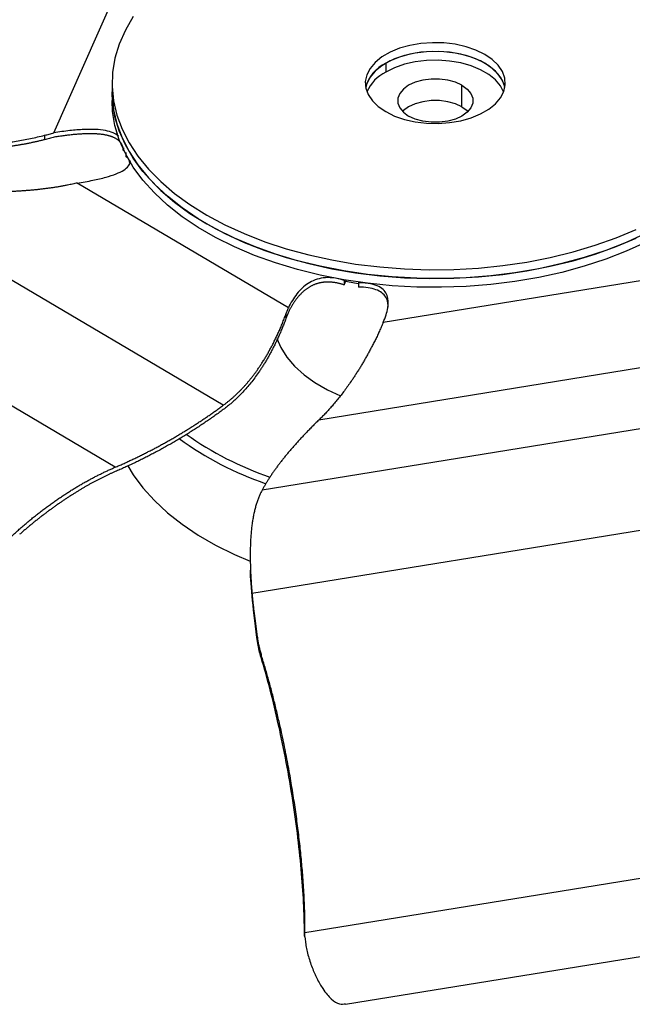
# Paper-space layout '_Isométrica' of a CAD drawing. Header units: millimetres. Extents: x -182 to 351, y -111 to 231.
# Tile 2 of 5: x 8 to 121, y -111 to 72. Entities that reach past the tile are written whole.
import ezdxf

# ---------------------------------------------------------------- set-up
doc = ezdxf.new("R2010")
doc.units = ezdxf.units.MM

psp = doc.layouts.new('_Isométrica')

# ---------------------------------------------------------------- linework, layer by layer
at = {"color": 7, "linetype": 'Continuous', "lineweight": 25}
for p, q in [((14.05, 51.11), (27.94, 82.5)), ((75.66, 64.02), (75.66, 62.38)), ((24.85, 60.34), (24.85, 57.08)), ((89.8, 55.93), (89.8, 59.93)), ((25.42, -10.94), (-82.96, 53.1)), ((12.3, 50.65), (12.3, 49.83)), ((26.94, 48.32), (26.94, 47.83)), ((26.94, 47.83), (27.02, 47.85)), ((27.4, 47.43), (27.4, 46.84)), ((45.48, 0.55), (-26.77, 43.24)), ((57.58, 18.63), (18.37, 41.8)), ((67.93, 23.71), (67.99, 23.83)), ((67.93, 22.89), (68.34, 23.78)), ((129.2, 24.66), (75.17, 15.91)), ((67.93, 23.71), (67.93, 22.89)), ((70.66, 23.42), (70.6, 23.29)), ((70.6, 23.29), (70.6, 22.48)), ((57.12, 17.45), (57.12, 16.63)), ((162.77, 13.93), (63.22, -2.19)), ((202.05, 9.02), (52.72, -15.17)), ((228.78, -5.56), (50.82, -34.38)), ((50.5, -27.34), (50.5, -28.37)), ((51.91, -43.09), (51.91, -43.64)), ((52.51, -45.65), (52.51, -46.26)), ((243.59, -67.68), (60.66, -97.31)), ((68.19, -110.59), (226.1, -85.02)), ((60.57, -97.96), (60.65, -98.11)), ((60.65, -98.11), (60.66, -97.31))]:
    psp.add_line(p, q, dxfattribs=at)
at = {"color": 7, "linetype": 'Continuous', "lineweight": 25, "flags": 128}
for points in [[(28.78, 72.67), (27.31, 70.16), (26.18, 67.59), (25.39, 64.97), (24.95, 62.33), (24.86, 59.68), (25.13, 57.03), (25.74, 54.4), (26.7, 51.81), (28.01, 49.26), (29.64, 46.78), (31.6, 44.38), (33.88, 42.08), (36.45, 39.88), (39.3, 37.8), (42.43, 35.85)], [(75.66, 55.04), (77.3, 54.23), (79.14, 53.6), (81.14, 53.15), (83.24, 52.9), (85.39, 52.84), (87.52, 53), (89.58, 53.35), (91.51, 53.9), (93.25, 54.62), (94.77, 55.49), (96.02, 56.5), (96.96, 57.61), (97.58, 58.8), (97.84, 60.03), (97.75, 61.27), (97.31, 62.48), (96.53, 63.64), (95.43, 64.7), (94.05, 65.65), (92.41, 66.45), (90.56, 67.08), (88.56, 67.54), (86.46, 67.79), (84.32, 67.84), (82.19, 67.69), (80.13, 67.33), (78.2, 66.79), (76.45, 66.07), (74.93, 65.19), (73.69, 64.18), (72.74, 63.07), (72.13, 61.88), (71.86, 60.65), (71.95, 59.41), (72.39, 58.2), (73.17, 57.05), (74.27, 55.98), (75.66, 55.04)], [(97.78, 59.53), (97.75, 59.64), (97.31, 60.85), (96.53, 62.01), (95.43, 63.07), (94.05, 64.02), (92.41, 64.82), (90.56, 65.45), (88.56, 65.9), (86.46, 66.16), (84.32, 66.21), (82.19, 66.05), (80.13, 65.7), (78.2, 65.16), (76.45, 64.44), (74.93, 63.56), (73.69, 62.55), (72.74, 61.44), (72.13, 60.25), (71.93, 59.53)], [(97.78, 59.53), (97.58, 60.25), (96.96, 61.44), (96.02, 62.55), (94.77, 63.56), (93.25, 64.44), (91.51, 65.16), (89.58, 65.7), (87.52, 66.05), (85.39, 66.21), (83.24, 66.16), (81.14, 65.9), (79.14, 65.45), (77.3, 64.82), (75.66, 64.02)], [(97.54, 58.71), (96.96, 59.8), (96.02, 60.92), (94.77, 61.93), (93.25, 62.8), (91.51, 63.52), (89.58, 64.07), (87.52, 64.42), (85.39, 64.57), (83.24, 64.52), (81.14, 64.27), (79.14, 63.82), (77.3, 63.18), (75.66, 62.38)], [(89.8, 59.93), (88.58, 60.5), (87.16, 60.89), (85.64, 61.09), (84.07, 61.09), (82.54, 60.89), (81.13, 60.5), (79.9, 59.93), (78.93, 59.23), (78.25, 58.41), (77.9, 57.53), (77.9, 56.62), (78.25, 55.74), (78.93, 54.93), (79.9, 54.22)], [(24.85, 58.71), (24.86, 58.05), (25.13, 55.4), (25.74, 52.77), (26.7, 50.17), (28.01, 47.63), (29.64, 45.15), (31.6, 42.75), (33.88, 40.44), (36.45, 38.24), (39.3, 36.16), (42.43, 34.22)], [(123.91, 32.41), (120.31, 30.77), (116.5, 29.28), (112.5, 27.97), (108.34, 26.84), (104.05, 25.89), (99.64, 25.14), (95.15, 24.59), (90.59, 24.23), (86, 24.08), (81.41, 24.13), (76.83, 24.38), (72.3, 24.84), (67.85, 25.49), (63.49, 26.34), (59.26, 27.38), (55.19, 28.6), (51.28, 30), (47.57, 31.57), (44.08, 33.3), (40.83, 35.17), (37.84, 37.19), (35.12, 39.33), (32.7, 41.58), (30.58, 43.94), (28.78, 46.38), (27.31, 48.89), (26.18, 51.46), (25.39, 54.08), (24.95, 56.72), (24.85, 58.71)], [(89.8, 59.93), (90.78, 59.23), (91.46, 58.41), (91.81, 57.53), (91.81, 56.62), (91.46, 55.74), (90.78, 54.93), (89.8, 54.22), (88.58, 53.65), (87.16, 53.26), (85.64, 53.06), (84.07, 53.06), (82.54, 53.26), (81.13, 53.65), (79.9, 54.22)], [(123.91, 30.78), (120.31, 29.13), (116.5, 27.65), (112.5, 26.34), (108.34, 25.2), (104.05, 24.26), (99.64, 23.51), (95.15, 22.95), (90.59, 22.6), (86, 22.45), (81.41, 22.5), (76.83, 22.75), (72.3, 23.21), (67.85, 23.86), (63.49, 24.71), (59.26, 25.75), (55.19, 26.97), (51.28, 28.37), (47.57, 29.94), (44.08, 31.66), (40.83, 33.54), (37.84, 35.55), (35.12, 37.7), (32.7, 39.95), (30.58, 42.3), (28.78, 44.75), (27.31, 47.26), (26.18, 49.83), (25.39, 52.45), (24.95, 55.09), (24.85, 57.08)], [(89.8, 55.93), (88.58, 56.5), (87.16, 56.89), (85.64, 57.09), (84.07, 57.09), (82.54, 56.89), (81.13, 56.5), (79.9, 55.93), (78.93, 55.23), (78.77, 55.08)], [(89.8, 55.93), (90.78, 55.23), (90.93, 55.08)], [(42.43, 35.85), (45.8, 34.05), (49.4, 32.4), (53.21, 30.91), (57.2, 29.6), (61.36, 28.47), (65.66, 27.53), (70.07, 26.77), (74.56, 26.22), (79.11, 25.86), (83.7, 25.71), (88.3, 25.76), (92.87, 26.02), (97.4, 26.47), (101.86, 27.13), (106.21, 27.97), (110.44, 29.01), (114.52, 30.24), (118.43, 31.64), (122.13, 33.2)], [(42.43, 34.22), (45.8, 32.41), (49.4, 30.77), (53.21, 29.28), (57.2, 27.97), (61.36, 26.84), (65.66, 25.89), (70.07, 25.14), (74.56, 24.59), (79.11, 24.23), (83.7, 24.08), (88.3, 24.13), (92.87, 24.38), (97.4, 24.84), (101.86, 25.49), (106.21, 26.34), (110.44, 27.38), (114.52, 28.6), (118.43, 30), (122.13, 31.57)], [(70.58, 23.09), (69.87, 23.21), (68.22, 23.51)], [(55.43, 12.94), (56.17, 11.25), (57.29, 9.49), (58.74, 7.81), (60.49, 6.23), (62.52, 4.77), (64.82, 3.44), (67.25, 2.31)], [(27.76, -10.65), (28.78, -12.33), (30.58, -14.77), (32.7, -17.13), (35.12, -19.38), (37.84, -21.52), (40.83, -23.54), (44.08, -25.41), (47.57, -27.14), (50.49, -28.39)]]:
    psp.add_lwpolyline(points, dxfattribs=at)
at = {"color": 7, "linetype": 'Continuous', "lineweight": 25}
for centre, radius, start, end in [((78.48, 57.88), 6.75, 114.6626, 165.897), ((79.04, 55.67), 7.52, 116.7028, 156.1333)]:
    psp.add_arc(centre, radius, start, end, dxfattribs=at)
at = {"color": 8, "linetype": 'Continuous', "lineweight": 25}
for centre, radius, start, end in [((73.83, 44.99), 61.01, 234.7407, 251.1849), ((72.89, 43.15), 60.37, 233.8902, 251.1738)]:
    psp.add_arc(centre, radius, start, end, dxfattribs=at)
at = {"color": 7, "linetype": 'Continuous', "lineweight": 25}
for points, knots in [([(-30.57, 51.43), (-30.13, 51.34), (-29.24, 51.17), (-27.91, 50.92), (-26.58, 50.68), (-25.26, 50.45), (-23.93, 50.23), (-22.61, 50.03), (-21.29, 49.83), (-19.97, 49.66), (-18.65, 49.49), (-17.33, 49.34), (-16.01, 49.2), (-14.7, 49.08), (-13.39, 48.98), (-12.07, 48.88), (-10.76, 48.81), (-9.45, 48.74), (-8.14, 48.7), (-6.79, 48.67), (-5.39, 48.66), (-3.96, 48.66), (-2.54, 48.7), (-1.14, 48.75), (0.26, 48.83), (1.64, 48.92), (3.01, 49.05), (4.37, 49.19), (5.72, 49.37), (7.06, 49.56), (8.38, 49.79), (9.7, 50.05), (11, 50.33), (11.87, 50.54), (12.3, 50.65)], [0, 0, 0, 0, 0.032284, 0.064445, 0.096484, 0.128399, 0.16019, 0.191858, 0.223403, 0.254826, 0.286127, 0.317309, 0.348373, 0.379321, 0.410156, 0.44088, 0.471497, 0.502009, 0.532421, 0.562736, 0.59609, 0.629073, 0.661694, 0.693961, 0.725885, 0.757475, 0.788743, 0.819702, 0.850367, 0.880756, 0.91089, 0.940791, 0.970486, 1, 1, 1, 1]), ([(26.04, 50.51), (25.73, 50.73), (25.07, 51.18), (23.55, 51.58), (21.69, 51.77), (19.47, 51.75), (16.86, 51.54), (15.03, 51.26), (14.05, 51.11)], [0, 0, 0, 0, 0.114514, 0.238808, 0.383169, 0.55538, 0.760072, 1, 1, 1, 1]), ([(12.3, 49.83), (12.09, 49.78), (11.68, 49.67), (11.05, 49.53), (10.43, 49.39), (9.8, 49.25), (9.16, 49.12), (8.53, 49), (7.89, 48.89), (7.25, 48.78), (6.61, 48.68), (5.96, 48.59), (5.32, 48.5), (4.67, 48.42), (4.01, 48.34), (3.36, 48.27), (2.7, 48.21), (2.04, 48.15), (1.37, 48.1), (0.71, 48.05), (0.04, 48.01), (-0.63, 47.97), (-1.31, 47.94), (-1.99, 47.91), (-2.67, 47.89), (-3.35, 47.87), (-4.04, 47.86), (-4.73, 47.86), (-5.42, 47.86), (-6.11, 47.86), (-7.45, 47.88), (-9.43, 47.93), (-12.05, 48.07), (-14.67, 48.27), (-17.3, 48.53), (-19.93, 48.85), (-22.57, 49.22), (-25.21, 49.64), (-27.86, 50.1), (-29.62, 50.45), (-30.51, 50.62)], [0, 0, 0, 0, 0.014227, 0.028493, 0.042802, 0.057156, 0.071558, 0.086011, 0.100518, 0.115082, 0.129706, 0.14439, 0.159139, 0.173953, 0.188836, 0.203789, 0.218813, 0.23391, 0.249082, 0.26433, 0.279655, 0.295058, 0.310541, 0.326104, 0.341749, 0.357478, 0.37329, 0.389186, 0.405169, 0.421238, 0.437395, 0.498113, 0.559232, 0.620781, 0.682781, 0.745251, 0.808202, 0.871644, 0.935577, 1, 1, 1, 1]), ([(12.3, 50.65), (12.45, 50.69), (12.74, 50.77), (13.18, 50.88), (13.62, 51), (13.9, 51.08), (14.05, 51.11)], [0, 0, 0, 0, 0.256825, 0.509079, 0.756793, 1, 1, 1, 1]), ([(14.1, 50.31), (13.96, 50.27), (13.66, 50.19), (13.21, 50.07), (12.76, 49.95), (12.45, 49.87), (12.3, 49.83)], [0, 0, 0, 0, 0.2429744, 0.49061, 0.7429403, 1, 1, 1, 1]), ([(26.94, 47.83), (26.94, 47.89), (26.93, 48), (26.91, 48.16), (26.88, 48.32), (26.84, 48.48), (26.79, 48.63), (26.74, 48.77), (26.67, 48.91), (26.6, 49.05), (26.51, 49.18), (26.42, 49.3), (26.32, 49.42), (26.21, 49.54), (26.09, 49.65), (25.97, 49.76), (25.83, 49.86), (25.68, 49.96), (25.53, 50.05), (25.37, 50.14), (25.2, 50.23), (25.01, 50.31), (24.83, 50.38), (24.63, 50.45), (24.42, 50.52), (24.2, 50.58), (23.98, 50.63), (23.75, 50.68), (23.5, 50.73), (23.25, 50.77), (22.99, 50.81), (22.72, 50.84), (22.44, 50.87), (22.16, 50.89), (21.86, 50.91), (21.56, 50.93), (21.24, 50.94), (20.92, 50.94), (20.59, 50.94), (20.25, 50.94), (19.9, 50.93), (19.55, 50.91), (19.18, 50.89), (18.81, 50.87), (18.42, 50.84), (18.03, 50.81), (17.63, 50.77), (17.22, 50.73), (16.8, 50.68), (16.37, 50.63), (15.93, 50.58), (15.49, 50.52), (15.03, 50.45), (14.57, 50.38), (14.26, 50.33), (14.1, 50.31)], [0, 0, 0, 0, 0.018065, 0.035661, 0.052808, 0.069528, 0.085842, 0.101776, 0.117355, 0.132607, 0.147563, 0.162254, 0.176713, 0.190976, 0.205078, 0.219058, 0.232955, 0.246807, 0.260655, 0.274539, 0.288497, 0.30257, 0.316795, 0.331208, 0.345846, 0.360742, 0.375928, 0.391433, 0.407288, 0.423518, 0.440148, 0.457201, 0.474698, 0.49266, 0.511104, 0.530048, 0.549506, 0.569494, 0.590025, 0.61111, 0.632762, 0.654991, 0.677805, 0.701215, 0.725229, 0.749854, 0.775097, 0.800965, 0.827463, 0.854599, 0.882376, 0.910801, 0.939877, 0.969608, 1, 1, 1, 1]), ([(18.37, 41.8), (19.35, 41.96), (21.18, 42.25), (23.62, 42.81), (25.56, 43.44), (27.02, 44.14), (27.92, 44.93), (28.3, 45.58), (28.22, 45.92), (28.21, 45.97)], [0, 0, 0, 0, 0.233996, 0.433626, 0.601579, 0.742371, 0.863592, 0.976838, 1, 1, 1, 1]), ([(28.13, 45.56), (28.12, 45.67), (28.07, 46.12), (27.69, 46.53), (27.4, 46.84)], [0, 0, 0, 0, 0.237478, 1, 1, 1, 1]), ([(16.59, 41.4), (16.38, 41.36), (15.95, 41.28), (15.31, 41.16), (14.66, 41.06), (14.02, 40.95), (13.37, 40.86), (12.72, 40.77), (12.06, 40.69), (11.4, 40.61), (10.75, 40.54), (10.08, 40.48), (9.42, 40.42), (8.75, 40.37), (8.09, 40.32), (7.41, 40.28), (6.74, 40.24), (6.06, 40.21), (5.39, 40.19), (4.7, 40.16), (4.02, 40.15), (3.33, 40.14), (2.65, 40.13), (1.95, 40.13), (1.26, 40.13), (0.56, 40.14), (-0.13, 40.15), (-0.84, 40.16), (-1.54, 40.18), (-2.25, 40.21), (-3.52, 40.26), (-5.34, 40.36), (-7.72, 40.53), (-10.11, 40.75), (-12.49, 41), (-14.87, 41.29), (-17.25, 41.62), (-19.63, 41.98), (-22.01, 42.37), (-24.39, 42.79), (-25.98, 43.09), (-26.77, 43.24)], [0, 0, 0, 0, 0.014255, 0.028548, 0.042883, 0.057264, 0.071692, 0.086172, 0.100705, 0.115294, 0.129943, 0.144653, 0.159426, 0.174266, 0.189173, 0.204151, 0.219199, 0.234322, 0.249518, 0.264791, 0.28014, 0.295568, 0.311076, 0.326664, 0.342334, 0.358087, 0.373924, 0.389846, 0.405854, 0.421949, 0.438131, 0.492686, 0.547563, 0.602784, 0.658365, 0.714322, 0.770664, 0.827401, 0.884536, 0.94207, 1, 1, 1, 1]), ([(18.37, 41.8), (18.22, 41.77), (17.94, 41.69), (17.5, 41.59), (17.05, 41.49), (16.75, 41.43), (16.59, 41.4)], [0, 0, 0, 0, 0.243207, 0.490921, 0.743175, 1, 1, 1, 1]), ([(67.93, 23.71), (66.37, 24.23), (65.12, 24.32), (62.97, 24.04), (62.06, 23.68), (60.47, 22.66), (59.78, 22), (58.57, 20.47), (58.04, 19.59), (57.58, 18.63)], [0, 0, 0, 0, 0.25, 0.25, 0.5, 0.5, 0.75, 0.75, 1, 1, 1, 1]), ([(67.93, 22.89), (67.85, 22.92), (67.68, 22.97), (67.43, 23.05), (67.18, 23.11), (66.93, 23.17), (66.69, 23.23), (66.44, 23.28), (66.2, 23.32), (65.96, 23.35), (65.73, 23.38), (65.49, 23.4), (65.26, 23.41), (65.03, 23.42), (64.8, 23.42), (64.58, 23.41), (64.35, 23.4), (64.13, 23.38), (63.92, 23.35), (63.7, 23.31), (63.49, 23.27), (63.27, 23.23), (63.07, 23.17), (62.86, 23.11), (62.65, 23.04), (62.45, 22.97), (62.25, 22.88), (62.05, 22.8), (61.86, 22.7), (61.67, 22.6), (61.48, 22.49), (61.29, 22.37), (61.1, 22.25), (60.92, 22.12), (60.74, 21.99), (60.56, 21.84), (60.38, 21.69), (60.21, 21.54), (60.04, 21.37), (59.87, 21.2), (59.7, 21.03), (59.53, 20.84), (59.37, 20.65), (59.21, 20.46), (59.05, 20.25), (58.9, 20.04), (58.74, 19.83), (58.59, 19.6), (58.44, 19.37), (58.3, 19.13), (58.15, 18.89), (58.01, 18.64), (57.87, 18.38), (57.73, 18.11), (57.64, 17.93), (57.6, 17.84)], [0, 0, 0, 0, 0.018065, 0.035661, 0.052808, 0.069528, 0.085842, 0.101776, 0.117355, 0.132607, 0.147563, 0.162254, 0.176713, 0.190976, 0.205078, 0.219058, 0.232955, 0.246807, 0.260655, 0.274539, 0.288497, 0.30257, 0.316795, 0.331208, 0.345846, 0.360742, 0.375928, 0.391433, 0.407288, 0.423518, 0.440148, 0.457201, 0.474698, 0.49266, 0.511104, 0.530048, 0.549506, 0.569494, 0.590025, 0.61111, 0.632762, 0.654991, 0.677805, 0.701215, 0.725229, 0.749854, 0.775097, 0.800965, 0.827463, 0.854599, 0.882376, 0.910801, 0.939877, 0.969608, 1, 1, 1, 1]), ([(75.17, 15.91), (75.6, 16.87), (75.91, 17.79), (76.19, 19.46), (76.16, 20.23), (75.67, 21.58), (75.2, 22.15), (73.57, 23.01), (72.41, 23.29), (70.6, 23.29)], [0, 0, 0, 0, 0.25, 0.25, 0.5, 0.5, 0.75, 0.75, 1, 1, 1, 1]), ([(76.09, 18.76), (76.09, 19.04), (76.1, 19.67), (75.75, 20.6), (75.01, 21.45), (73.85, 22.06), (72.32, 22.42), (71.2, 22.46), (70.6, 22.48)], [0, 0, 0, 0, 0.149297, 0.338635, 0.50178, 0.654323, 0.814974, 1, 1, 1, 1]), ([(57.12, 17.45), (57.16, 17.55), (57.23, 17.75), (57.35, 18.04), (57.46, 18.34), (57.54, 18.53), (57.58, 18.63)], [0, 0, 0, 0, 0.256825, 0.509079, 0.756793, 1, 1, 1, 1]), ([(45.48, 0.55), (45.61, 0.65), (45.88, 0.84), (46.27, 1.15), (46.66, 1.47), (47.05, 1.8), (47.43, 2.13), (47.82, 2.48), (48.19, 2.84), (48.57, 3.22), (48.95, 3.6), (49.32, 4), (49.69, 4.41), (50.05, 4.83), (50.42, 5.27), (50.78, 5.72), (51.14, 6.18), (51.49, 6.66), (51.85, 7.16), (52.21, 7.68), (52.58, 8.24), (52.96, 8.84), (53.34, 9.45), (53.71, 10.08), (54.07, 10.73), (54.43, 11.39), (54.79, 12.08), (55.13, 12.78), (55.48, 13.5), (55.82, 14.24), (56.15, 15), (56.48, 15.79), (56.8, 16.6), (57.02, 17.17), (57.12, 17.45)], [0, 0, 0, 0, 0.032284, 0.064445, 0.096484, 0.128399, 0.16019, 0.191858, 0.223403, 0.254826, 0.286127, 0.317309, 0.348373, 0.379321, 0.410156, 0.44088, 0.471497, 0.502009, 0.532421, 0.562736, 0.59609, 0.629073, 0.661694, 0.693961, 0.725885, 0.757475, 0.788743, 0.819702, 0.850367, 0.880756, 0.91089, 0.940791, 0.970486, 1, 1, 1, 1]), ([(57.12, 16.63), (57.07, 16.5), (56.97, 16.22), (56.82, 15.82), (56.66, 15.43), (56.5, 15.04), (56.34, 14.65), (56.19, 14.28), (56.03, 13.9), (55.86, 13.54), (55.7, 13.18), (55.54, 12.82), (55.37, 12.47), (55.21, 12.12), (55.04, 11.78), (54.87, 11.44), (54.7, 11.11), (54.53, 10.78), (54.36, 10.46), (54.19, 10.14), (54.02, 9.82), (53.84, 9.51), (53.66, 9.2), (53.49, 8.9), (53.31, 8.6), (53.13, 8.3), (52.94, 8.01), (52.76, 7.72), (52.58, 7.43), (52.39, 7.15), (52.03, 6.62), (51.5, 5.86), (50.79, 4.92), (50.06, 4.03), (49.33, 3.2), (48.58, 2.42), (47.83, 1.69), (47.06, 1.01), (46.29, 0.36), (45.76, -0.03), (45.5, -0.23)], [0, 0, 0, 0, 0.014227, 0.0284931, 0.0428017, 0.0571555, 0.0715577, 0.0860111, 0.1005185, 0.1150824, 0.1297056, 0.1443903, 0.1591388, 0.1739535, 0.1888361, 0.2037887, 0.2188129, 0.2339102, 0.2490821, 0.2643299, 0.2796547, 0.2950579, 0.3105407, 0.3261041, 0.3417494, 0.3574775, 0.3732895, 0.3891864, 0.405169, 0.4212382, 0.4373949, 0.4981129, 0.5592325, 0.6207808, 0.6827809, 0.7452505, 0.8082023, 0.8716437, 0.935577, 1, 1, 1, 1]), ([(57.6, 17.84), (57.56, 17.74), (57.48, 17.54), (57.36, 17.24), (57.24, 16.94), (57.16, 16.73), (57.12, 16.63)], [0, 0, 0, 0, 0.242974, 0.49061, 0.74294, 1, 1, 1, 1]), ([(74.68, 14.74), (74.62, 14.6), (74.5, 14.33), (74.31, 13.93), (74.13, 13.54), (73.94, 13.15), (73.76, 12.77), (73.57, 12.4), (73.38, 12.03), (73.2, 11.66), (73.01, 11.3), (72.82, 10.95), (72.64, 10.6), (72.45, 10.25), (72.26, 9.91), (72.07, 9.58), (71.89, 9.25), (71.7, 8.92), (71.51, 8.6), (71.32, 8.28), (71.13, 7.96), (70.94, 7.65), (70.76, 7.34), (70.57, 7.04), (70.38, 6.74), (70.19, 6.44), (70, 6.15), (69.81, 5.86), (69.62, 5.57), (69.43, 5.29), (69.09, 4.8), (68.6, 4.1), (67.97, 3.25), (67.35, 2.43), (66.74, 1.66), (66.13, 0.93), (65.53, 0.24), (64.94, -0.42), (64.36, -1.05), (63.78, -1.64), (63.4, -2.01), (63.22, -2.19)], [0, 0, 0, 0, 0.014255, 0.028548, 0.042883, 0.057264, 0.071692, 0.086172, 0.100705, 0.115294, 0.129943, 0.144653, 0.159426, 0.174266, 0.189173, 0.204151, 0.219199, 0.234322, 0.249518, 0.264791, 0.28014, 0.295568, 0.311076, 0.326664, 0.342334, 0.358087, 0.373924, 0.389846, 0.405854, 0.421949, 0.438131, 0.492686, 0.547563, 0.602784, 0.658365, 0.714322, 0.770664, 0.827401, 0.884536, 0.94207, 1, 1, 1, 1]), ([(75.17, 15.91), (75.13, 15.81), (75.06, 15.61), (74.94, 15.32), (74.81, 15.03), (74.73, 14.83), (74.68, 14.74)], [0, 0, 0, 0, 0.243207, 0.490921, 0.743175, 1, 1, 1, 1]), ([(25.42, -10.94), (25.67, -10.84), (26.16, -10.63), (26.89, -10.3), (27.62, -9.97), (28.35, -9.63), (29.07, -9.29), (29.79, -8.95), (30.51, -8.59), (31.22, -8.23), (31.93, -7.87), (32.64, -7.5), (33.34, -7.13), (34.05, -6.75), (34.74, -6.36), (35.44, -5.97), (36.13, -5.58), (36.82, -5.17), (37.5, -4.77), (38.19, -4.35), (38.86, -3.94), (39.54, -3.51), (40.21, -3.08), (40.88, -2.65), (41.55, -2.21), (42.21, -1.76), (42.87, -1.31), (43.53, -0.85), (44.18, -0.39), (44.84, 0.08), (45.27, 0.39), (45.48, 0.55)], [0, 0, 0, 0, 0.031553, 0.06331, 0.095272, 0.127439, 0.159814, 0.192394, 0.225183, 0.258179, 0.291384, 0.324797, 0.358421, 0.392254, 0.426298, 0.460553, 0.495019, 0.529697, 0.564588, 0.599691, 0.635008, 0.670538, 0.706283, 0.742242, 0.778417, 0.814806, 0.851412, 0.888234, 0.925272, 0.962527, 1, 1, 1, 1]), ([(45.5, -0.23), (45.24, -0.42), (44.72, -0.8), (43.93, -1.37), (43.14, -1.93), (42.34, -2.47), (41.54, -3.01), (40.73, -3.55), (39.92, -4.07), (39.11, -4.59), (38.28, -5.1), (37.46, -5.6), (36.63, -6.09), (35.8, -6.57), (34.96, -7.05), (34.11, -7.52), (33.27, -7.98), (32.41, -8.43), (31.56, -8.87), (30.7, -9.31), (29.83, -9.74), (28.96, -10.16), (28.08, -10.57), (27.2, -10.97), (26.32, -11.37), (25.72, -11.63), (25.43, -11.76)], [0, 0, 0, 0, 0.045255, 0.090193, 0.134813, 0.179118, 0.223107, 0.266782, 0.310142, 0.353189, 0.395923, 0.438346, 0.480458, 0.522259, 0.563752, 0.604935, 0.645811, 0.68638, 0.726643, 0.766601, 0.806256, 0.845607, 0.884656, 0.923403, 0.961851, 1, 1, 1, 1]), ([(63.22, -2.19), (63.01, -2.39), (62.61, -2.79), (62.01, -3.38), (61.43, -3.97), (60.87, -4.55), (60.32, -5.13), (59.78, -5.71), (59.26, -6.27), (58.76, -6.84), (58.27, -7.39), (57.79, -7.95), (57.33, -8.5), (56.89, -9.04), (56.46, -9.58), (56.04, -10.11), (55.64, -10.64), (55.26, -11.16), (54.89, -11.68), (54.53, -12.19), (54.19, -12.7), (53.87, -13.2), (53.56, -13.7), (53.26, -14.19), (52.98, -14.68), (52.8, -15.01), (52.72, -15.17)], [0, 0, 0, 0, 0.045252, 0.090187, 0.134805, 0.179108, 0.223095, 0.266768, 0.310126, 0.353172, 0.395906, 0.438328, 0.480439, 0.522241, 0.563733, 0.604917, 0.645794, 0.686364, 0.726628, 0.766588, 0.806244, 0.845597, 0.884648, 0.923398, 0.961848, 1, 1, 1, 1]), ([(2.92, -26.97), (3.04, -26.84), (3.29, -26.59), (3.65, -26.21), (4.02, -25.84), (4.39, -25.48), (4.75, -25.12), (5.11, -24.77), (5.48, -24.42), (5.84, -24.08), (6.2, -23.74), (6.56, -23.41), (6.91, -23.09), (7.27, -22.76), (7.63, -22.45), (7.98, -22.14), (8.34, -21.83), (8.69, -21.52), (9.05, -21.23), (9.4, -20.93), (9.75, -20.64), (10.1, -20.35), (10.45, -20.07), (10.8, -19.79), (11.15, -19.52), (11.49, -19.25), (11.84, -18.98), (12.18, -18.72), (12.53, -18.46), (12.87, -18.21), (13.22, -17.96), (13.56, -17.71), (13.9, -17.47), (14.24, -17.23), (14.58, -16.99), (14.92, -16.76), (15.26, -16.53), (15.6, -16.3), (15.94, -16.08), (16.27, -15.86), (16.61, -15.64), (16.94, -15.43), (17.28, -15.22), (17.61, -15.01), (17.95, -14.81), (18.28, -14.6), (18.61, -14.41), (18.94, -14.21), (19.27, -14.02), (19.6, -13.83), (19.93, -13.65), (20.26, -13.47), (20.59, -13.29), (20.91, -13.11), (21.24, -12.94), (21.57, -12.77), (21.89, -12.6), (22.22, -12.44), (22.54, -12.28), (22.86, -12.12), (23.18, -11.96), (23.51, -11.81), (23.83, -11.66), (24.15, -11.51), (24.47, -11.36), (24.79, -11.22), (25.11, -11.08), (25.32, -10.99), (25.42, -10.94)], [0, 0, 0, 0, 0.013562, 0.027136, 0.040725, 0.054331, 0.067957, 0.081606, 0.095279, 0.10898, 0.12271, 0.136473, 0.150269, 0.164102, 0.177972, 0.191883, 0.205837, 0.219834, 0.233877, 0.247967, 0.262106, 0.276295, 0.290536, 0.304829, 0.319177, 0.333581, 0.348041, 0.362558, 0.377135, 0.391772, 0.40647, 0.42123, 0.436053, 0.45094, 0.465892, 0.480909, 0.495993, 0.511144, 0.526363, 0.54165, 0.557006, 0.572433, 0.587931, 0.6035, 0.619141, 0.634855, 0.650643, 0.666504, 0.68244, 0.698452, 0.714539, 0.730702, 0.746942, 0.763259, 0.779653, 0.796126, 0.812677, 0.829307, 0.846016, 0.862804, 0.879672, 0.89662, 0.913649, 0.930757, 0.947947, 0.965217, 0.982568, 1, 1, 1, 1]), ([(25.43, -11.76), (25.27, -11.83), (24.95, -11.97), (24.46, -12.18), (23.98, -12.41), (23.49, -12.64), (23, -12.88), (22.51, -13.12), (22.02, -13.38), (21.53, -13.64), (21.03, -13.9), (20.54, -14.18), (20.04, -14.46), (19.54, -14.75), (19.04, -15.04), (18.54, -15.35), (18.04, -15.66), (17.54, -15.97), (17.03, -16.3), (16.53, -16.63), (16.02, -16.97), (15.51, -17.31), (15, -17.66), (14.49, -18.02), (13.97, -18.39), (13.46, -18.76), (12.94, -19.14), (12.42, -19.53), (11.9, -19.93), (11.38, -20.33), (10.86, -20.74), (10.34, -21.16), (9.81, -21.59), (9.28, -22.03), (8.76, -22.47), (8.23, -22.92), (7.87, -23.23), (7.69, -23.38)], [0, 0, 0, 0, 0.032257, 0.06427, 0.09604, 0.12757, 0.158861, 0.189915, 0.220735, 0.251323, 0.281681, 0.311812, 0.341719, 0.371403, 0.400867, 0.430115, 0.45915, 0.487973, 0.516589, 0.545, 0.573209, 0.60122, 0.629036, 0.65666, 0.684095, 0.711345, 0.738414, 0.765304, 0.79202, 0.818567, 0.844947, 0.871167, 0.897229, 0.923138, 0.9489, 0.974519, 1, 1, 1, 1]), ([(52.72, -15.17), (52.67, -15.26), (52.57, -15.45), (52.42, -15.75), (52.28, -16.05), (52.15, -16.36), (52.02, -16.68), (51.9, -17.01), (51.78, -17.34), (51.66, -17.69), (51.56, -18.04), (51.45, -18.41), (51.36, -18.78), (51.26, -19.16), (51.18, -19.55), (51.09, -19.96), (51.02, -20.37), (50.95, -20.79), (50.88, -21.22), (50.82, -21.66), (50.76, -22.11), (50.71, -22.58), (50.67, -23.05), (50.63, -23.53), (50.59, -24.02), (50.56, -24.53), (50.54, -25.05), (50.52, -25.57), (50.51, -26.12), (50.5, -26.67), (50.49, -27.23), (50.5, -27.81), (50.51, -28.4), (50.52, -29.01), (50.54, -29.62), (50.56, -30.26), (50.59, -30.9), (50.63, -31.57), (50.67, -32.24), (50.71, -32.94), (50.77, -33.65), (50.8, -34.14), (50.82, -34.38)], [0, 0, 0, 0, 0.02872, 0.057219, 0.085498, 0.113558, 0.141401, 0.169026, 0.196436, 0.223632, 0.250616, 0.27739, 0.303956, 0.330316, 0.356472, 0.382427, 0.408185, 0.433747, 0.459117, 0.484299, 0.509295, 0.534109, 0.558745, 0.583206, 0.607496, 0.631619, 0.655581, 0.679386, 0.70304, 0.726548, 0.749917, 0.773152, 0.79626, 0.81925, 0.842129, 0.864906, 0.887591, 0.910194, 0.932725, 0.955195, 0.977616, 1, 1, 1, 1]), ([(50.82, -34.38), (50.84, -34.51), (50.86, -34.77), (50.9, -35.17), (50.94, -35.58), (50.99, -36), (51.03, -36.42), (51.08, -36.85), (51.13, -37.29), (51.19, -37.73), (51.24, -38.18), (51.3, -38.64), (51.36, -39.11), (51.42, -39.58), (51.48, -40.06), (51.54, -40.55), (51.61, -41.04), (51.68, -41.54), (51.75, -42.05), (51.83, -42.56), (51.88, -42.91), (51.91, -43.09)], [0, 0, 0, 0, 0.053143, 0.10617, 0.159085, 0.211893, 0.264602, 0.317222, 0.369764, 0.42224, 0.474664, 0.527054, 0.579424, 0.631795, 0.684186, 0.736619, 0.789114, 0.841692, 0.894363, 0.94713, 1, 1, 1, 1]), ([(51.91, -43.09), (51.92, -43.21), (51.96, -43.44), (52.03, -43.81), (52.1, -44.17), (52.19, -44.54), (52.29, -44.9), (52.39, -45.28), (52.47, -45.53), (52.51, -45.65)], [0, 0, 0, 0, 0.141614, 0.283531, 0.425817, 0.568539, 0.711766, 0.855563, 1, 1, 1, 1]), ([(60.66, -97.31), (60.66, -97.13), (60.66, -96.77), (60.66, -96.23), (60.66, -95.69), (60.65, -95.13), (60.64, -94.58), (60.63, -94.01), (60.62, -93.44), (60.6, -92.87), (60.58, -92.29), (60.55, -91.7), (60.53, -91.11), (60.5, -90.51), (60.47, -89.9), (60.43, -89.29), (60.39, -88.68), (60.35, -88.06), (60.31, -87.43), (60.26, -86.8), (60.14, -85.3), (59.93, -82.91), (59.56, -79.58), (59.13, -76.18), (58.62, -72.68), (58.05, -69.11), (57.4, -65.5), (56.69, -61.94), (56.09, -59.17), (55.63, -57.19), (55.34, -55.95), (55.04, -54.73), (54.74, -53.54), (54.44, -52.35), (54.13, -51.19), (53.81, -50.05), (53.49, -48.92), (53.17, -47.81), (52.84, -46.72), (52.62, -46.01), (52.51, -45.65)], [0, 0, 0, 0, 0.011903, 0.023796, 0.035682, 0.047565, 0.059447, 0.071332, 0.083224, 0.095125, 0.107039, 0.118969, 0.130917, 0.142889, 0.154885, 0.16691, 0.178967, 0.191059, 0.203189, 0.215359, 0.227574, 0.289085, 0.350626, 0.412578, 0.475313, 0.541322, 0.607035, 0.672865, 0.739223, 0.76322, 0.787104, 0.810892, 0.834603, 0.858256, 0.881869, 0.905461, 0.929052, 0.952659, 0.976302, 1, 1, 1, 1]), ([(60.57, -97.96), (60.57, -96.24), (60.53, -94.4), (60.35, -90.51), (60.22, -88.46), (59.85, -84.19), (59.62, -81.97), (59.08, -77.43), (58.76, -75.11), (58.03, -70.42), (57.63, -68.06), (56.75, -63.38), (56.28, -61.07), (54.77, -54.3), (53.66, -50.02), (52.51, -46.26)], [0, 0, 0, 0, 0.125, 0.125, 0.25, 0.25, 0.375, 0.375, 0.5, 0.5, 0.625, 0.625, 0.75, 0.75, 1, 1, 1, 1]), ([(60.66, -98.11), (60.69, -98.45), (60.75, -99.19), (60.95, -100.29), (61.22, -101.45), (61.58, -102.64), (62.12, -104.15), (62.94, -105.96), (64.15, -108.08), (65.58, -109.75), (66.99, -110.66), (67.82, -110.55), (68.18, -110.5)], [0, 0, 0, 0, 0.034073, 0.073491, 0.11794, 0.167247, 0.221236, 0.324576, 0.454652, 0.647464, 0.846056, 1, 1, 1, 1])]:
    psp.add_open_spline(points, degree=3, knots=knots, dxfattribs=at)
for points in [[(51.91, -43.64), (51.04, -37.66), (50.61, -32.95), (50.52, -30.01)], [(52.51, -46.26), (52.23, -45.36), (52.03, -44.49), (51.91, -43.64)]]:
    psp.add_open_spline(points, degree=3, dxfattribs=at)

doc.saveas('drawing.dxf')
